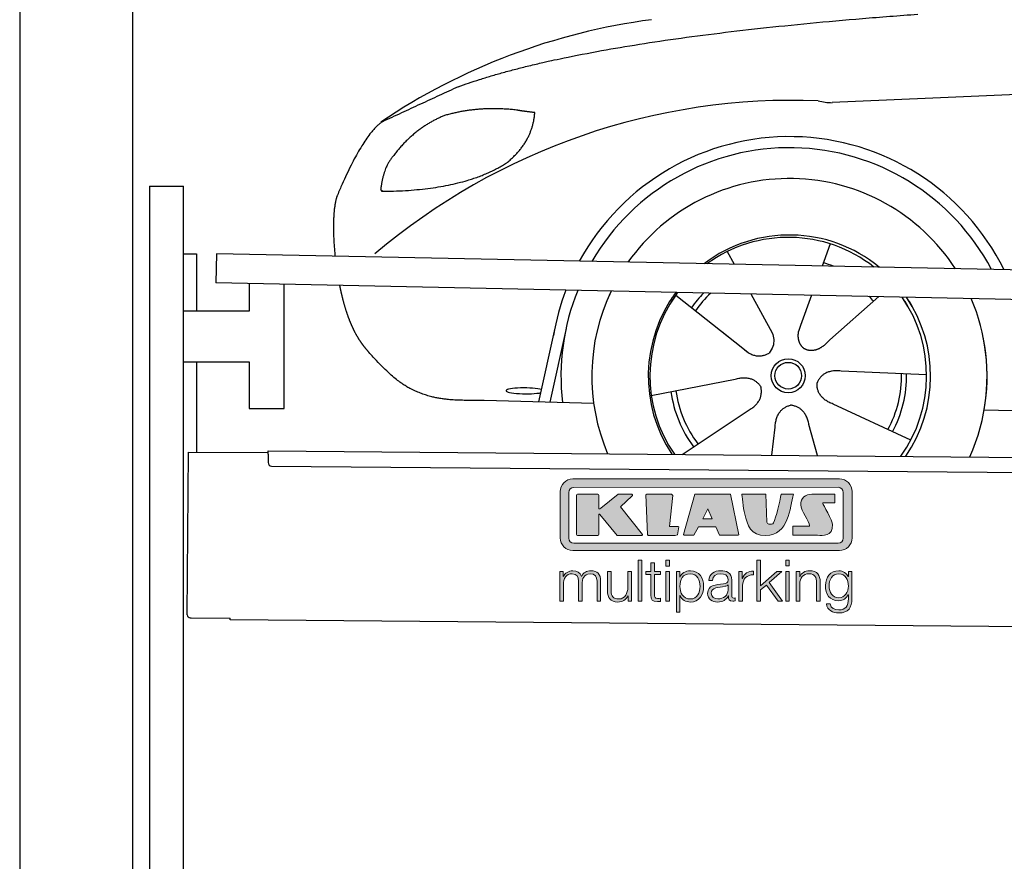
# Model space of a CAD drawing. Header units: millimetres. Extents: x -411 to 6777, y 0 to 6927.
# Tile 2 of 6: x 0 to 1744, y 4017 to 5507. Entities that reach past the tile are written whole.
import ezdxf

# ---------------------------------------------------------------- set-up
doc = ezdxf.new("R2010")
doc.units = ezdxf.units.MM
for name, color, linetype, lineweight in [('car', 10, 'Continuous', 25), ('Gebäude', 7, 'Continuous', 25), ('Logo', 7, 'Continuous', 25), ('Plattform', 7, 'Continuous', 25), ('Ständer hinten', 7, 'Continuous', 25)]:
    doc.layers.add(name, color=color, linetype=linetype, lineweight=lineweight)

# ---------------------------------------------------------------- blocks, each defined once
blk = doc.blocks.new('Car')
at = {"layer": 'car'}
for p, q in [((1388.2, 5122.9), (1374.3, 5083.4)), ((1206.1, 5107.6), (1218.8, 5085.1)), ((1115.8, 5029.5), (1235.3, 4936.6)), ((1248.4, 5032.9), (1286.9, 4964.6)), ((1356.1, 5031.6), (1337.1, 4977.7)), ((1475.3, 5030.2), (1389.2, 4952.7)), ((1337.1, 4977.7), (1333.4, 4967.3)), ((875.2, 4838.2), (902.5, 4969.1)), ((922, 4968.9), (894.8, 4837.9)), ((1197.9, 4965.7), (1244.4, 4929.5)), ((1561.3, 4892.7), (1409.9, 4897.7)), ((1074.1, 4851.5), (1222.5, 4881.8)), ((972.2, 4836.5), (778, 4839.9)), ((1534.1, 4776.5), (1396.3, 4839.2)), ((1663.9, 4831.6), (3712.8, 4797)), ((1129.6, 4747.7), (1245.8, 4826.5)), ((1288.3, 4747.8), (1293.9, 4797.4)), ((1369.5, 4747.8), (1353.7, 4802.4))]:
    blk.add_line(p, q, dxfattribs=at)
for radius in [30.1, 23.6]:
    blk.add_circle((1316.3, 4888.7), radius, dxfattribs=at)
for centre, radius, start, end in [((1225.3, 4405.6), 1122.3, 98.0395, 124.4377), ((1329.9, 4235.2), 1141.2, 88.2487, 130.916), ((1391.3, 5490.2), 117.4, 256.9855, 269.1884), ((1318.4, 4887.9), 424.2, 26.9197, 151.8432), ((1318.4, 4887.9), 404.6, 28.3768, 150.3862), ((1318.4, 4887.9), 350, 33.4585, 145.3045), ((1318.4, 4887.9), 250, 51.0494, 127.7135), ((1316.3, 4888.7), 245, 52.2371, 126.5259), ((1316.3, 4888.7), 209.6, 68.0621, 73.3995), ((1318.4, 4887.9), 424.2, 159.4632, 170.7471), ((1318.4, 4887.9), 404.6, 158.4572, 187.1619), ((1318.4, 4887.9), 350, 155.0104, 203.6179), ((1318.4, 4887.9), 350, 155.0104, 157.8717), ((1318.4, 4887.9), 250, 144.1237, 214.1037), ((1316.3, 4888.7), 245, 144.9266, 215.1376), ((1318.4, 4887.9), 250, 144.1237, 148.496), ((1316.3, 4888.7), 245, 143.5289, 148.0172), ((1316.3, 4888.7), 209.6, 136.2024, 145.3995), ((1316.3, 4888.7), 200.6, 133.7482, 145.5463), ((1316.3, 4888.7), 200.6, 41.6402, 44.9032), ((1316.3, 4888.7), 245, 30.7457, 35.1225), ((1316.3, 4888.7), 245, 324.9119, 35.1225), ((1318.4, 4887.9), 250, 30.267, 34.5277), ((1318.4, 4887.9), 250, 325.9458, 34.5277), ((1318.4, 4887.9), 350, 350.7505, 23.641), ((1318.4, 4887.9), 350, 336.4317, 11.924), ((1316.3, 4888.7), 200.6, 332.1152, 1.5463), ((1316.3, 4888.7), 209.6, 332.262, 1.3995), ((1316.3, 4888.7), 209.6, 188.262, 217.3995), ((1316.3, 4888.7), 200.6, 188.1152, 217.5463)]:
    blk.add_arc(centre, radius, start, end, dxfattribs=at)
blk.add_ellipse((850.5, 4857.6), major_axis=(33.6, 0), ratio=0.157274, start_param=0.513473, end_param=5.704241, dxfattribs=at)
for points, degree in [([(727.2, 5395), (963, 5483.8), (1539.6, 5531)], 2), ([(4698.3, 5487), (3821.6, 5507.3), (1389.6, 5372.9)], 2), ([(727.2, 5395), (593.6, 5331.9)], 1), ([(830.5, 5354.7), (762.9, 5361.8), (703.6, 5343.8)], 2), ([(863.2, 5350.4), (845.4, 5352.3), (830.5, 5354.7)], 2), ([(703.6, 5343.8), (651.5, 5322.6), (614, 5272.3)], 2), ([(814.2, 5261.1), (859.9, 5298.5), (863.2, 5350.4)], 2), ([(593.6, 5331.9), (559.1, 5308.8), (515.1, 5201.3)], 2), ([(614, 5272.3), (595.9, 5252.3), (591.5, 5211)], 2), ([(592.8, 5208.7), (737.5, 5210.6), (814.2, 5261.1)], 2), ([(515.1, 5201.3), (508.8, 5185.4), (506.9, 5156.9), (508.3, 5124.5), (511.9, 5092.7)], 4), ([(591.5, 5211), (594.9, 5210.8), (592.8, 5208.7)], 2), ([(1235.3, 4936.6), (1258.8, 4914.9), (1282, 4928.4)], 2), ([(1222.5, 4881.8), (1253.2, 4890.8), (1268, 4868.4)], 2), ([(1409.9, 4897.7), (1378.2, 4901.4), (1367.4, 4876.8)], 2), ([(1245.8, 4826.5), (1273.7, 4842.1), (1268, 4868.4)], 2), ([(1396.3, 4839.2), (1366.2, 4850), (1367.4, 4876.8)], 2), ([(1293.9, 4797.4), (1294.8, 4829.3), (1320.7, 4836.5)], 2), ([(1353.7, 4802.4), (1347.4, 4833.8), (1320.7, 4836.5)], 2)]:
    blk.add_open_spline(points, degree=degree, dxfattribs=at)
for points, degree, knots in [([(520.2, 5041.4), (521.1, 5037.2), (522, 5033), (523, 5028.8), (524, 5024.8), (527.7, 5010), (531.7, 4996.4), (536.3, 4983.9), (541.2, 4972.7)], 4, [0.4914944, 0.4914944, 0.4914944, 0.4914944, 0.4914944, 0.5422469, 0.5422469, 0.5422469, 0.5422469, 0.728655, 0.728655, 0.728655, 0.728655, 0.728655]), ([(540.9, 4973.4), (542.3, 4970.2), (543.7, 4967.1), (545.2, 4964.1), (546.7, 4961.3), (552.4, 4950.2), (558.4, 4940.9), (564.7, 4933), (571.3, 4925.6)], 4, [0.7288005, 0.7288005, 0.7288005, 0.7288005, 0.7288005, 0.7843928, 0.7843928, 0.7843928, 0.7843928, 1, 1, 1, 1, 1]), ([(1286.9, 4964.6), (1288.6, 4960.5), (1289.6, 4956.5), (1290, 4952.7), (1290.7, 4944.1), (1288, 4936), (1282, 4928.4)], 3, [0.2167758, 0.2167758, 0.2167758, 0.2167758, 0.4600873, 0.4600873, 0.4600873, 1, 1, 1, 1]), ([(1333.4, 4967.3), (1332.9, 4964.2), (1332.6, 4961.1), (1332.7, 4958.2), (1333.1, 4955.4), (1333.9, 4949.6), (1336, 4944.3), (1339.6, 4939.8), (1344.5, 4936.8)], 4, [0.3191838, 0.3191838, 0.3191838, 0.3191838, 0.3191838, 0.5438253, 0.5438253, 0.5438253, 0.5438253, 1, 1, 1, 1, 1]), ([(1389.2, 4952.7), (1389.2, 4952.7), (1389.2, 4952.7), (1389.2, 4952.7), (1389.2, 4952.7), (1380.2, 4942.8), (1369.6, 4932.8), (1355.3, 4930.3), (1344.5, 4936.8)], 4, [-0.000003, -0.000003, -0.000003, -0.000003, -0.000003, 0, 0, 0, 0, 1, 1, 1, 1, 1]), ([(778, 4839.9), (753.3, 4840.4), (697.7, 4836.3), (661.5, 4849.9), (617.6, 4874.6), (571.3, 4925.6)], 4, [0, 0, 0, 0, 0, 0.597866, 1, 1, 1, 1, 1])]:
    blk.add_open_spline(points, degree=degree, knots=knots, dxfattribs=at)
blk = doc.blocks.new('KLAUS')
at = {"layer": 'Logo'}
h = blk.add_hatch(color=8, dxfattribs=at)
h.dxf.hatch_style = 2
edge = h.paths.add_edge_path()
edge.add_spline(control_points=[(3.6, 29.09), (2.88, 29.09), (2.3, 28.51), (2.3, 27.8), (2.3, 27.8), (2.3, 16.11), (2.3, 16.11), (2.3, 15.39), (2.88, 14.81), (3.6, 14.81), (3.6, 14.81), (71.16, 14.81), (71.16, 14.81), (71.88, 14.81), (72.46, 15.39), (72.46, 16.11), (72.46, 16.11), (72.46, 27.8), (72.46, 27.8), (72.46, 28.51), (71.88, 29.09), (71.16, 29.09), (71.16, 29.09), (3.6, 29.09), (3.6, 29.09), (3.6, 29.09), (3.6, 29.09), (3.6, 29.09)], knot_values=[0, 0, 0, 0, 1, 1, 1, 2, 2, 2, 3, 3, 3, 4, 4, 4, 5, 5, 5, 6, 6, 6, 7, 7, 7, 8, 8, 8, 9, 9, 9, 9], degree=3, periodic=0)
edge = h.paths.add_edge_path()
edge.add_spline(control_points=[(3.35, 31.23), (3.35, 31.23), (71.47, 31.23), (71.47, 31.23), (73.26, 31.23), (74.71, 29.77), (74.71, 27.99), (74.71, 27.99), (74.71, 16.17), (74.71, 16.17), (74.71, 14.38), (73.26, 12.93), (71.47, 12.93), (71.47, 12.93), (3.35, 12.93), (3.35, 12.93), (1.56, 12.93), (0.11, 14.38), (0.11, 16.17), (0.11, 16.17), (0.11, 27.99), (0.11, 27.99), (0.11, 29.77), (1.56, 31.23), (3.35, 31.23), (3.35, 31.23), (3.35, 31.23), (3.35, 31.23)], knot_values=[0, 0, 0, 0, 1, 1, 1, 2, 2, 2, 3, 3, 3, 4, 4, 4, 5, 5, 5, 6, 6, 6, 7, 7, 7, 8, 8, 8, 9, 9, 9, 9], degree=3, periodic=0)
h = blk.add_hatch(color=8, dxfattribs=at)
h.dxf.hatch_style = 2
edge = h.paths.add_edge_path()
edge.add_spline(control_points=[(4.5, 27.33), (4.5, 27.33), (9.7, 27.33), (9.7, 27.33), (9.84, 27.33), (9.96, 27.22), (9.96, 27.08), (9.96, 27.08), (9.96, 23.69), (9.96, 23.69), (9.96, 23.69), (9.94, 23.64), (10.04, 23.59), (10.14, 23.53), (10.2, 23.57), (10.2, 23.57), (10.2, 23.57), (10.51, 23.75), (10.51, 23.75), (10.51, 23.75), (14.94, 27.33), (14.94, 27.33), (14.94, 27.33), (18.41, 27.33), (18.41, 27.33), (18.41, 27.33), (18.49, 27.33), (18.56, 27.2), (18.65, 27.04), (18.53, 26.91), (18.53, 26.91), (18.53, 26.91), (15.49, 24.11), (15.49, 24.11), (15.49, 24.11), (21.14, 17.06), (21.14, 17.06), (21.14, 17.06), (21.13, 16.91), (21.13, 16.91), (21.08, 16.84), (20.99, 16.82), (20.99, 16.82), (20.99, 16.82), (14.7, 16.82), (14.7, 16.82), (14.7, 16.82), (10.26, 22.17), (10.26, 22.17), (10.26, 22.17), (10.19, 22.24), (10.08, 22.21), (9.97, 22.18), (9.96, 22.11), (9.96, 22.11), (9.96, 22.11), (9.96, 17.08), (9.96, 17.08), (9.96, 16.94), (9.84, 16.82), (9.7, 16.82), (9.7, 16.82), (4.5, 16.82), (4.5, 16.82), (4.36, 16.82), (4.25, 16.94), (4.25, 17.08), (4.25, 17.08), (4.25, 27.08), (4.25, 27.08), (4.25, 27.22), (4.36, 27.33), (4.5, 27.33), (4.5, 27.33), (4.5, 27.33), (4.5, 27.33)], knot_values=[0, 0, 0, 0, 1, 1, 1, 2, 2, 2, 3, 3, 3, 4, 4, 4, 5, 5, 5, 6, 6, 6, 7, 7, 7, 8, 8, 8, 9, 9, 9, 10, 10, 10, 11, 11, 11, 12, 12, 12, 13, 13, 13, 14, 14, 14, 15, 15, 15, 16, 16, 16, 17, 17, 17, 18, 18, 18, 19, 19, 19, 20, 20, 20, 21, 21, 21, 22, 22, 22, 23, 23, 23, 24, 24, 24, 25, 25, 25, 25], degree=3, periodic=0)
h = blk.add_hatch(color=8, dxfattribs=at)
h.dxf.hatch_style = 2
h.paths.add_polyline_path([(22.42, 17.06), (21.97, 27.15), (22.24, 27.33), (28.55, 27.33), (28.86, 26.97), (28.01, 19.08), (30.26, 19.07), (30.44, 18.95), (30.08, 16.95), (29.49, 16.82), (22.6, 16.82)])
h = blk.add_hatch(color=8, dxfattribs=at)
h.paths.add_polyline_path([(36.52, 21.01), (38.93, 21.01), (37.87, 23.57)])
h.paths.add_polyline_path([(34.52, 27.33), (43.65, 27.33), (45.76, 16.94), (45.57, 16.82), (40.83, 16.82), (39.89, 18.95), (35.42, 18.95), (34.27, 16.82), (31.78, 16.82), (31.66, 17)])
h = blk.add_hatch(color=8, dxfattribs=at)
h.dxf.hatch_style = 2
edge = h.paths.add_edge_path()
edge.add_spline(control_points=[(52.69, 27.32), (52.69, 27.32), (52.88, 20.14), (52.88, 20.14), (53.01, 19.89), (53.2, 19.77), (53.43, 19.71), (53.91, 19.59), (54.43, 19.57), (54.64, 20.03), (55.23, 21.34), (56.27, 25.45), (56.6, 27.33), (56.6, 27.33), (59.77, 27.33), (59.77, 27.33), (58.77, 23.9), (58.56, 16.82), (52.63, 16.76), (48.72, 16.72), (48.01, 19.35), (47.27, 22.24), (46.89, 23.68), (46.54, 27.33), (46.54, 27.33), (46.54, 27.33), (52.69, 27.32), (52.69, 27.32), (52.69, 27.32), (52.69, 27.32), (52.69, 27.32)], knot_values=[0, 0, 0, 0, 1, 1, 1, 2, 2, 2, 3, 3, 3, 4, 4, 4, 5, 5, 5, 6, 6, 6, 7, 7, 7, 8, 8, 8, 9, 9, 9, 10, 10, 10, 10], degree=3, periodic=0)
h = blk.add_hatch(color=8, dxfattribs=at)
h.dxf.hatch_style = 2
edge = h.paths.add_edge_path()
edge.add_spline(control_points=[(64.46, 27.33), (64.46, 27.33), (70.31, 27.33), (70.31, 27.33), (70.31, 26.52), (70.31, 26.02), (70.31, 25.12), (70.31, 25.12), (67.3, 25.12), (67.3, 25.12), (67.24, 25.04), (67.25, 25.11), (67.25, 24.91), (67.25, 24.88), (69.73, 20.38), (69.73, 19.57), (69.73, 16.4), (67.22, 16.81), (65.9, 16.82), (65.9, 16.82), (59.59, 16.82), (59.59, 16.82), (59.59, 17.76), (59.59, 18.23), (59.59, 19.14), (59.59, 19.14), (63.75, 19.14), (63.75, 19.14), (63.82, 19.22), (63.81, 19.11), (63.81, 19.31), (63.81, 20.32), (61.58, 23.06), (61.58, 24.63), (61.58, 26.33), (62.83, 27.34), (64.46, 27.33), (64.46, 27.33), (64.46, 27.33), (64.46, 27.33)], knot_values=[0, 0, 0, 0, 1, 1, 1, 2, 2, 2, 3, 3, 3, 4, 4, 4, 5, 5, 5, 6, 6, 6, 7, 7, 7, 8, 8, 8, 9, 9, 9, 10, 10, 10, 11, 11, 11, 12, 12, 12, 13, 13, 13, 13], degree=3, periodic=0)
h = blk.add_hatch(color=30, dxfattribs=at)
h.dxf.hatch_style = 2
h.paths.add_polyline_path([(20.07, 0), (20.99, 0), (20.99, 10.45), (20.07, 10.45)])
h = blk.add_hatch(color=30, dxfattribs=at)
h.paths.add_polyline_path([(27.1, 0), (28.03, 0), (28.03, 7.55), (27.1, 7.55)])
h.paths.add_polyline_path([(27.1, 8.98), (28.03, 8.98), (28.03, 10.45), (27.1, 10.45)])
h = blk.add_hatch(color=30, dxfattribs=at)
h.dxf.hatch_style = 2
h.paths.add_polyline_path([(50.4, 0), (51.32, 0), (51.32, 2.87), (52.82, 4.11), (55.8, 0), (56.96, 0), (53.52, 4.76), (56.74, 7.55), (55.51, 7.55), (51.32, 3.89), (51.32, 10.45), (50.4, 10.45)])
h = blk.add_hatch(color=30, dxfattribs=at)
h.paths.add_polyline_path([(57.74, 0), (58.66, 0), (58.66, 7.55), (57.74, 7.55)])
h.paths.add_polyline_path([(57.74, 8.98), (58.66, 8.98), (58.66, 10.45), (57.74, 10.45)])
h = blk.add_hatch(color=30, dxfattribs=at)
h.dxf.hatch_style = 2
edge = h.paths.add_edge_path()
edge.add_spline(control_points=[(0, 0), (0, 0), (0.92, 0), (0.92, 0), (0.92, 0), (0.92, 4.22), (0.92, 4.22), (0.94, 5.8), (1.58, 7), (3.18, 7), (4.35, 7), (4.77, 6.15), (4.76, 5.12), (4.76, 5.12), (4.76, 0), (4.76, 0), (4.76, 0), (5.68, 0), (5.68, 0), (5.68, 0), (5.68, 4.27), (5.68, 4.27), (5.68, 5.68), (6.14, 7), (7.73, 7), (9.05, 7), (9.52, 6.32), (9.52, 5.08), (9.52, 5.08), (9.52, 0), (9.52, 0), (9.52, 0), (10.44, 0), (10.44, 0), (10.44, 0), (10.44, 5.12), (10.44, 5.12), (10.44, 6.91), (9.59, 7.77), (7.94, 7.77), (6.94, 7.77), (5.99, 7.29), (5.54, 6.3), (5.26, 7.29), (4.36, 7.77), (3.37, 7.77), (2.17, 7.77), (1.38, 7.19), (0.89, 6.28), (0.89, 6.28), (0.85, 6.28), (0.85, 6.28), (0.85, 6.28), (0.85, 7.55), (0.85, 7.55), (0.85, 7.55), (0, 7.55), (0, 7.55), (0, 7.55), (0, 0), (0, 0), (0, 0), (0, 0), (0, 0)], knot_values=[0, 0, 0, 0, 1, 1, 1, 2, 2, 2, 3, 3, 3, 4, 4, 4, 5, 5, 5, 6, 6, 6, 7, 7, 7, 8, 8, 8, 9, 9, 9, 10, 10, 10, 11, 11, 11, 12, 12, 12, 13, 13, 13, 14, 14, 14, 15, 15, 15, 16, 16, 16, 17, 17, 17, 18, 18, 18, 19, 19, 19, 20, 20, 20, 21, 21, 21, 21], degree=3, periodic=0)
h = blk.add_hatch(color=30, dxfattribs=at)
h.dxf.hatch_style = 2
edge = h.paths.add_edge_path()
edge.add_spline(control_points=[(18.31, 7.55), (18.31, 7.55), (17.39, 7.55), (17.39, 7.55), (17.39, 7.55), (17.39, 3.59), (17.39, 3.59), (17.39, 2.05), (16.7, 0.56), (15.12, 0.56), (13.66, 0.56), (13.15, 1.27), (13.1, 2.64), (13.1, 2.64), (13.1, 7.55), (13.1, 7.55), (13.1, 7.55), (12.18, 7.55), (12.18, 7.55), (12.18, 7.55), (12.18, 2.65), (12.18, 2.65), (12.18, 0.89), (12.93, -0.22), (14.83, -0.22), (15.96, -0.22), (16.95, 0.35), (17.44, 1.36), (17.44, 1.36), (17.47, 1.36), (17.47, 1.36), (17.47, 1.36), (17.47, 0), (17.47, 0), (17.47, 0), (18.31, 0), (18.31, 0), (18.31, 0), (18.31, 7.55), (18.31, 7.55), (18.31, 7.55), (18.31, 7.55), (18.31, 7.55)], knot_values=[0, 0, 0, 0, 1, 1, 1, 2, 2, 2, 3, 3, 3, 4, 4, 4, 5, 5, 5, 6, 6, 6, 7, 7, 7, 8, 8, 8, 9, 9, 9, 10, 10, 10, 11, 11, 11, 12, 12, 12, 13, 13, 13, 14, 14, 14, 14], degree=3, periodic=0)
h = blk.add_hatch(color=30, dxfattribs=at)
h.dxf.hatch_style = 2
edge = h.paths.add_edge_path()
edge.add_spline(control_points=[(24.22, 9.82), (24.22, 9.82), (23.3, 9.82), (23.3, 9.82), (23.3, 9.82), (23.3, 7.55), (23.3, 7.55), (23.3, 7.55), (21.98, 7.55), (21.98, 7.55), (21.98, 7.55), (21.98, 6.78), (21.98, 6.78), (21.98, 6.78), (23.3, 6.78), (23.3, 6.78), (23.3, 6.78), (23.3, 1.61), (23.3, 1.61), (23.28, 0.32), (23.71, -0.09), (24.94, -0.09), (25.22, -0.09), (25.48, -0.06), (25.76, -0.06), (25.76, -0.06), (25.76, 0.73), (25.76, 0.73), (25.5, 0.7), (25.23, 0.69), (24.97, 0.69), (24.31, 0.73), (24.22, 1.08), (24.22, 1.68), (24.22, 1.68), (24.22, 6.78), (24.22, 6.78), (24.22, 6.78), (25.76, 6.78), (25.76, 6.78), (25.76, 6.78), (25.76, 7.55), (25.76, 7.55), (25.76, 7.55), (24.22, 7.55), (24.22, 7.55), (24.22, 7.55), (24.22, 9.82), (24.22, 9.82), (24.22, 9.82), (24.22, 9.82), (24.22, 9.82)], knot_values=[0, 0, 0, 0, 1, 1, 1, 2, 2, 2, 3, 3, 3, 4, 4, 4, 5, 5, 5, 6, 6, 6, 7, 7, 7, 8, 8, 8, 9, 9, 9, 10, 10, 10, 11, 11, 11, 12, 12, 12, 13, 13, 13, 14, 14, 14, 15, 15, 15, 16, 16, 16, 17, 17, 17, 17], degree=3, periodic=0)
h = blk.add_hatch(color=30, dxfattribs=at)
edge = h.paths.add_edge_path()
edge.add_spline(control_points=[(35.84, 3.78), (35.84, 2.21), (35.12, 0.56), (33.37, 0.56), (31.4, 0.56), (30.72, 2.21), (30.72, 3.78), (30.72, 5.49), (31.33, 7), (33.37, 7), (35.12, 7), (35.84, 5.34), (35.84, 3.78), (35.84, 3.78), (35.84, 3.78), (35.84, 3.78)], knot_values=[0, 0, 0, 0, 1, 1, 1, 2, 2, 2, 3, 3, 3, 4, 4, 4, 5, 5, 5, 5], degree=3, periodic=0)
edge = h.paths.add_edge_path()
edge.add_spline(control_points=[(29.79, -2.8), (29.79, -2.8), (30.72, -2.8), (30.72, -2.8), (30.72, -2.8), (30.72, 1.43), (30.72, 1.43), (30.72, 1.43), (30.74, 1.43), (30.74, 1.43), (31.14, 0.35), (32.24, -0.22), (33.37, -0.22), (35.66, -0.22), (36.76, 1.64), (36.76, 3.78), (36.76, 5.91), (35.66, 7.77), (33.37, 7.77), (32.15, 7.77), (31.1, 7.14), (30.67, 6.12), (30.67, 6.12), (30.64, 6.12), (30.64, 6.12), (30.64, 6.12), (30.64, 7.55), (30.64, 7.55), (30.64, 7.55), (29.79, 7.55), (29.79, 7.55), (29.79, 7.55), (29.79, -2.8), (29.79, -2.8), (29.79, -2.8), (29.79, -2.8), (29.79, -2.8)], knot_values=[0, 0, 0, 0, 1, 1, 1, 2, 2, 2, 3, 3, 3, 4, 4, 4, 5, 5, 5, 6, 6, 6, 7, 7, 7, 8, 8, 8, 9, 9, 9, 10, 10, 10, 11, 11, 11, 12, 12, 12, 12], degree=3, periodic=0)
h = blk.add_hatch(color=30, dxfattribs=at)
edge = h.paths.add_edge_path()
edge.add_spline(control_points=[(43.03, 2.93), (43.04, 1.45), (41.8, 0.56), (40.39, 0.56), (39.53, 0.56), (38.71, 1.13), (38.71, 2.05), (38.71, 3.53), (40.66, 3.51), (42.22, 3.79), (42.47, 3.84), (42.88, 3.91), (43, 4.13), (43, 4.13), (43.03, 4.13), (43.03, 4.13), (43.03, 4.13), (43.03, 2.93), (43.03, 2.93), (43.03, 2.93), (43.03, 2.93), (43.03, 2.93)], knot_values=[0, 0, 0, 0, 1, 1, 1, 2, 2, 2, 3, 3, 3, 4, 4, 4, 5, 5, 5, 6, 6, 6, 7, 7, 7, 7], degree=3, periodic=0)
edge = h.paths.add_edge_path()
edge.add_spline(control_points=[(39.03, 5.24), (39.06, 6.47), (39.91, 7), (41.05, 7), (42.14, 7), (43.03, 6.69), (43.03, 5.45), (43.03, 4.61), (42.6, 4.51), (41.84, 4.42), (39.85, 4.19), (37.79, 4.11), (37.79, 1.99), (37.79, 0.47), (38.93, -0.22), (40.32, -0.22), (41.77, -0.22), (42.43, 0.34), (43.07, 1.32), (43.07, 1.32), (43.1, 1.32), (43.1, 1.32), (43.1, 0.53), (43.25, 0), (44.19, 0), (44.43, 0), (44.58, 0.01), (44.79, 0.06), (44.79, 0.06), (44.79, 0.83), (44.79, 0.83), (44.71, 0.81), (44.6, 0.78), (44.49, 0.78), (44.13, 0.78), (43.95, 0.98), (43.95, 1.33), (43.95, 1.33), (43.95, 5.34), (43.95, 5.34), (43.95, 7.36), (42.5, 7.77), (41.17, 7.77), (39.44, 7.77), (38.2, 7.01), (38.11, 5.24), (38.11, 5.24), (39.03, 5.24), (39.03, 5.24), (39.03, 5.24), (39.03, 5.24), (39.03, 5.24)], knot_values=[0, 0, 0, 0, 1, 1, 1, 2, 2, 2, 3, 3, 3, 4, 4, 4, 5, 5, 5, 6, 6, 6, 7, 7, 7, 8, 8, 8, 9, 9, 9, 10, 10, 10, 11, 11, 11, 12, 12, 12, 13, 13, 13, 14, 14, 14, 15, 15, 15, 16, 16, 16, 17, 17, 17, 17], degree=3, periodic=0)
h = blk.add_hatch(color=30, dxfattribs=at)
h.dxf.hatch_style = 2
edge = h.paths.add_edge_path()
edge.add_spline(control_points=[(45.79, 0), (45.79, 0), (46.71, 0), (46.71, 0), (46.71, 0), (46.71, 4.03), (46.71, 4.03), (46.71, 5.59), (47.85, 6.82), (49.52, 6.73), (49.52, 6.73), (49.52, 7.66), (49.52, 7.66), (48.16, 7.72), (47.14, 7), (46.67, 5.78), (46.67, 5.78), (46.64, 5.78), (46.64, 5.78), (46.64, 5.78), (46.64, 7.55), (46.64, 7.55), (46.64, 7.55), (45.79, 7.55), (45.79, 7.55), (45.79, 7.55), (45.79, 0), (45.79, 0), (45.79, 0), (45.79, 0), (45.79, 0)], knot_values=[0, 0, 0, 0, 1, 1, 1, 2, 2, 2, 3, 3, 3, 4, 4, 4, 5, 5, 5, 6, 6, 6, 7, 7, 7, 8, 8, 8, 9, 9, 9, 10, 10, 10, 10], degree=3, periodic=0)
h = blk.add_hatch(color=30, dxfattribs=at)
h.dxf.hatch_style = 2
edge = h.paths.add_edge_path()
edge.add_spline(control_points=[(60.41, 0), (60.41, 0), (61.33, 0), (61.33, 0), (61.33, 0), (61.33, 4.41), (61.33, 4.41), (61.36, 5.89), (62.24, 7), (63.7, 7), (65.2, 7), (65.62, 6.02), (65.62, 4.71), (65.62, 4.71), (65.62, 0), (65.62, 0), (65.62, 0), (66.54, 0), (66.54, 0), (66.54, 0), (66.54, 4.86), (66.54, 4.86), (66.54, 6.66), (65.9, 7.77), (63.78, 7.77), (62.71, 7.77), (61.7, 7.16), (61.36, 6.25), (61.36, 6.25), (61.33, 6.25), (61.33, 6.25), (61.33, 6.25), (61.33, 7.55), (61.33, 7.55), (61.33, 7.55), (60.41, 7.55), (60.41, 7.55), (60.41, 7.55), (60.41, 0), (60.41, 0), (60.41, 0), (60.41, 0), (60.41, 0)], knot_values=[0, 0, 0, 0, 1, 1, 1, 2, 2, 2, 3, 3, 3, 4, 4, 4, 5, 5, 5, 6, 6, 6, 7, 7, 7, 8, 8, 8, 9, 9, 9, 10, 10, 10, 11, 11, 11, 12, 12, 12, 13, 13, 13, 14, 14, 14, 14], degree=3, periodic=0)
h = blk.add_hatch(color=30, dxfattribs=at)
edge = h.paths.add_edge_path()
edge.add_spline(control_points=[(71.32, 0.86), (69.62, 0.86), (68.83, 2.34), (68.83, 3.86), (68.83, 5.43), (69.56, 7), (71.32, 7), (73.06, 7), (73.75, 5.34), (73.75, 3.86), (73.75, 2.33), (72.91, 0.86), (71.32, 0.86), (71.32, 0.86), (71.32, 0.86), (71.32, 0.86)], knot_values=[0, 0, 0, 0, 1, 1, 1, 2, 2, 2, 3, 3, 3, 4, 4, 4, 5, 5, 5, 5], degree=3, periodic=0)
edge = h.paths.add_edge_path()
edge.add_spline(control_points=[(74.67, 7.55), (74.67, 7.55), (73.75, 7.55), (73.75, 7.55), (73.75, 7.55), (73.75, 6.25), (73.75, 6.25), (73.75, 6.25), (73.72, 6.25), (73.72, 6.25), (73.35, 7.09), (72.41, 7.77), (71.32, 7.77), (69.13, 7.77), (67.9, 6.05), (67.9, 3.97), (67.9, 1.82), (68.9, 0.09), (71.32, 0.09), (72.4, 0.09), (73.29, 0.72), (73.72, 1.64), (73.72, 1.64), (73.75, 1.64), (73.75, 1.64), (73.75, 1.64), (73.75, 0.61), (73.75, 0.61), (73.75, -1.23), (73.01, -2.24), (71.32, -2.24), (70.29, -2.24), (69.31, -1.85), (69.1, -0.73), (69.1, -0.73), (68.18, -0.73), (68.18, -0.73), (68.31, -2.34), (69.81, -3.02), (71.32, -3.02), (73.79, -3.02), (74.65, -1.64), (74.67, 0.61), (74.67, 0.61), (74.67, 7.55), (74.67, 7.55), (74.67, 7.55), (74.67, 7.55), (74.67, 7.55)], knot_values=[0, 0, 0, 0, 1, 1, 1, 2, 2, 2, 3, 3, 3, 4, 4, 4, 5, 5, 5, 6, 6, 6, 7, 7, 7, 8, 8, 8, 9, 9, 9, 10, 10, 10, 11, 11, 11, 12, 12, 12, 13, 13, 13, 14, 14, 14, 15, 15, 15, 16, 16, 16, 16], degree=3, periodic=0)
at = {"layer": 'Logo', "lineweight": 0}
for points in [[(22.42, 17.06), (21.97, 27.15), (22.24, 27.33), (28.55, 27.33), (28.86, 26.97), (28.01, 19.08), (30.26, 19.07), (30.44, 18.95), (30.08, 16.95), (29.49, 16.82), (22.6, 16.82), (22.42, 17.06), (22.42, 17.06)], [(34.52, 27.33), (43.65, 27.33), (45.76, 16.94), (45.57, 16.82), (40.83, 16.82), (39.89, 18.95), (35.42, 18.95), (34.27, 16.82), (31.78, 16.82), (31.66, 17), (34.52, 27.33), (34.52, 27.33)], [(36.52, 21.01), (38.93, 21.01), (37.87, 23.57), (36.52, 21.01), (36.52, 21.01)], [(20.07, 0), (20.99, 0), (20.99, 10.45), (20.07, 10.45), (20.07, 0), (20.07, 0)], [(27.1, 8.98), (28.03, 8.98), (28.03, 10.45), (27.1, 10.45), (27.1, 8.98), (27.1, 8.98)], [(50.4, 0), (51.32, 0), (51.32, 2.87), (52.82, 4.11), (55.8, 0), (56.96, 0), (53.52, 4.76), (56.74, 7.55), (55.51, 7.55), (51.32, 3.89), (51.32, 10.45), (50.4, 10.45), (50.4, 0), (50.4, 0)], [(57.74, 8.98), (58.66, 8.98), (58.66, 10.45), (57.74, 10.45), (57.74, 8.98), (57.74, 8.98)], [(27.1, 0), (28.03, 0), (28.03, 7.55), (27.1, 7.55), (27.1, 0), (27.1, 0)], [(57.74, 0), (58.66, 0), (58.66, 7.55), (57.74, 7.55), (57.74, 0), (57.74, 0)]]:
    blk.add_lwpolyline(points, dxfattribs=at)
for points, knots in [([(3.35, 31.23), (3.35, 31.23), (71.47, 31.23), (71.47, 31.23), (73.26, 31.23), (74.71, 29.77), (74.71, 27.99), (74.71, 27.99), (74.71, 16.17), (74.71, 16.17), (74.71, 14.38), (73.26, 12.93), (71.47, 12.93), (71.47, 12.93), (3.35, 12.93), (3.35, 12.93), (1.56, 12.93), (0.11, 14.38), (0.11, 16.17), (0.11, 16.17), (0.11, 27.99), (0.11, 27.99), (0.11, 29.77), (1.56, 31.23), (3.35, 31.23), (3.35, 31.23), (3.35, 31.23), (3.35, 31.23)], [0, 0, 0, 0, 1, 1, 1, 2, 2, 2, 3, 3, 3, 4, 4, 4, 5, 5, 5, 6, 6, 6, 7, 7, 7, 8, 8, 8, 9, 9, 9, 9]), ([(3.6, 29.09), (2.88, 29.09), (2.3, 28.51), (2.3, 27.8), (2.3, 27.8), (2.3, 16.11), (2.3, 16.11), (2.3, 15.39), (2.88, 14.81), (3.6, 14.81), (3.6, 14.81), (71.16, 14.81), (71.16, 14.81), (71.88, 14.81), (72.46, 15.39), (72.46, 16.11), (72.46, 16.11), (72.46, 27.8), (72.46, 27.8), (72.46, 28.51), (71.88, 29.09), (71.16, 29.09), (71.16, 29.09), (3.6, 29.09), (3.6, 29.09), (3.6, 29.09), (3.6, 29.09), (3.6, 29.09)], [0, 0, 0, 0, 1, 1, 1, 2, 2, 2, 3, 3, 3, 4, 4, 4, 5, 5, 5, 6, 6, 6, 7, 7, 7, 8, 8, 8, 9, 9, 9, 9]), ([(4.5, 27.33), (4.5, 27.33), (9.7, 27.33), (9.7, 27.33), (9.84, 27.33), (9.96, 27.22), (9.96, 27.08), (9.96, 27.08), (9.96, 23.69), (9.96, 23.69), (9.96, 23.69), (9.94, 23.64), (10.04, 23.59), (10.14, 23.53), (10.2, 23.57), (10.2, 23.57), (10.2, 23.57), (10.51, 23.75), (10.51, 23.75), (10.51, 23.75), (14.94, 27.33), (14.94, 27.33), (14.94, 27.33), (18.41, 27.33), (18.41, 27.33), (18.41, 27.33), (18.49, 27.33), (18.56, 27.2), (18.65, 27.04), (18.53, 26.91), (18.53, 26.91), (18.53, 26.91), (15.49, 24.11), (15.49, 24.11), (15.49, 24.11), (21.14, 17.06), (21.14, 17.06), (21.14, 17.06), (21.13, 16.91), (21.13, 16.91), (21.08, 16.84), (20.99, 16.82), (20.99, 16.82), (20.99, 16.82), (14.7, 16.82), (14.7, 16.82), (14.7, 16.82), (10.26, 22.17), (10.26, 22.17), (10.26, 22.17), (10.19, 22.24), (10.08, 22.21), (9.97, 22.18), (9.96, 22.11), (9.96, 22.11), (9.96, 22.11), (9.96, 17.08), (9.96, 17.08), (9.96, 16.94), (9.84, 16.82), (9.7, 16.82), (9.7, 16.82), (4.5, 16.82), (4.5, 16.82), (4.36, 16.82), (4.25, 16.94), (4.25, 17.08), (4.25, 17.08), (4.25, 27.08), (4.25, 27.08), (4.25, 27.22), (4.36, 27.33), (4.5, 27.33), (4.5, 27.33), (4.5, 27.33), (4.5, 27.33)], [0, 0, 0, 0, 1, 1, 1, 2, 2, 2, 3, 3, 3, 4, 4, 4, 5, 5, 5, 6, 6, 6, 7, 7, 7, 8, 8, 8, 9, 9, 9, 10, 10, 10, 11, 11, 11, 12, 12, 12, 13, 13, 13, 14, 14, 14, 15, 15, 15, 16, 16, 16, 17, 17, 17, 18, 18, 18, 19, 19, 19, 20, 20, 20, 21, 21, 21, 22, 22, 22, 23, 23, 23, 24, 24, 24, 25, 25, 25, 25]), ([(52.69, 27.32), (52.69, 27.32), (52.88, 20.14), (52.88, 20.14), (53.01, 19.89), (53.2, 19.77), (53.43, 19.71), (53.91, 19.59), (54.43, 19.57), (54.64, 20.03), (55.23, 21.34), (56.27, 25.45), (56.6, 27.33), (56.6, 27.33), (59.77, 27.33), (59.77, 27.33), (58.77, 23.9), (58.56, 16.82), (52.63, 16.76), (48.72, 16.72), (48.01, 19.35), (47.27, 22.24), (46.89, 23.68), (46.54, 27.33), (46.54, 27.33), (46.54, 27.33), (52.69, 27.32), (52.69, 27.32), (52.69, 27.32), (52.69, 27.32), (52.69, 27.32)], [0, 0, 0, 0, 1, 1, 1, 2, 2, 2, 3, 3, 3, 4, 4, 4, 5, 5, 5, 6, 6, 6, 7, 7, 7, 8, 8, 8, 9, 9, 9, 10, 10, 10, 10]), ([(64.46, 27.33), (64.46, 27.33), (70.31, 27.33), (70.31, 27.33), (70.31, 26.52), (70.31, 26.02), (70.31, 25.12), (70.31, 25.12), (67.3, 25.12), (67.3, 25.12), (67.24, 25.04), (67.25, 25.11), (67.25, 24.91), (67.25, 24.88), (69.73, 20.38), (69.73, 19.57), (69.73, 16.4), (67.22, 16.81), (65.9, 16.82), (65.9, 16.82), (59.59, 16.82), (59.59, 16.82), (59.59, 17.76), (59.59, 18.23), (59.59, 19.14), (59.59, 19.14), (63.75, 19.14), (63.75, 19.14), (63.82, 19.22), (63.81, 19.11), (63.81, 19.31), (63.81, 20.32), (61.58, 23.06), (61.58, 24.63), (61.58, 26.33), (62.83, 27.34), (64.46, 27.33), (64.46, 27.33), (64.46, 27.33), (64.46, 27.33)], [0, 0, 0, 0, 1, 1, 1, 2, 2, 2, 3, 3, 3, 4, 4, 4, 5, 5, 5, 6, 6, 6, 7, 7, 7, 8, 8, 8, 9, 9, 9, 10, 10, 10, 11, 11, 11, 12, 12, 12, 13, 13, 13, 13]), ([(0, 0), (0, 0), (0.92, 0), (0.92, 0), (0.92, 0), (0.92, 4.22), (0.92, 4.22), (0.94, 5.8), (1.58, 7), (3.18, 7), (4.35, 7), (4.77, 6.15), (4.76, 5.12), (4.76, 5.12), (4.76, 0), (4.76, 0), (4.76, 0), (5.68, 0), (5.68, 0), (5.68, 0), (5.68, 4.27), (5.68, 4.27), (5.68, 5.68), (6.14, 7), (7.73, 7), (9.05, 7), (9.52, 6.32), (9.52, 5.08), (9.52, 5.08), (9.52, 0), (9.52, 0), (9.52, 0), (10.44, 0), (10.44, 0), (10.44, 0), (10.44, 5.12), (10.44, 5.12), (10.44, 6.91), (9.59, 7.77), (7.94, 7.77), (6.94, 7.77), (5.99, 7.29), (5.54, 6.3), (5.26, 7.29), (4.36, 7.77), (3.37, 7.77), (2.17, 7.77), (1.38, 7.19), (0.89, 6.28), (0.89, 6.28), (0.85, 6.28), (0.85, 6.28), (0.85, 6.28), (0.85, 7.55), (0.85, 7.55), (0.85, 7.55), (0, 7.55), (0, 7.55), (0, 7.55), (0, 0), (0, 0), (0, 0), (0, 0), (0, 0)], [0, 0, 0, 0, 1, 1, 1, 2, 2, 2, 3, 3, 3, 4, 4, 4, 5, 5, 5, 6, 6, 6, 7, 7, 7, 8, 8, 8, 9, 9, 9, 10, 10, 10, 11, 11, 11, 12, 12, 12, 13, 13, 13, 14, 14, 14, 15, 15, 15, 16, 16, 16, 17, 17, 17, 18, 18, 18, 19, 19, 19, 20, 20, 20, 21, 21, 21, 21]), ([(18.31, 7.55), (18.31, 7.55), (17.39, 7.55), (17.39, 7.55), (17.39, 7.55), (17.39, 3.59), (17.39, 3.59), (17.39, 2.05), (16.7, 0.56), (15.12, 0.56), (13.66, 0.56), (13.15, 1.27), (13.1, 2.64), (13.1, 2.64), (13.1, 7.55), (13.1, 7.55), (13.1, 7.55), (12.18, 7.55), (12.18, 7.55), (12.18, 7.55), (12.18, 2.65), (12.18, 2.65), (12.18, 0.89), (12.93, -0.22), (14.83, -0.22), (15.96, -0.22), (16.95, 0.35), (17.44, 1.36), (17.44, 1.36), (17.47, 1.36), (17.47, 1.36), (17.47, 1.36), (17.47, 0), (17.47, 0), (17.47, 0), (18.31, 0), (18.31, 0), (18.31, 0), (18.31, 7.55), (18.31, 7.55), (18.31, 7.55), (18.31, 7.55), (18.31, 7.55)], [0, 0, 0, 0, 1, 1, 1, 2, 2, 2, 3, 3, 3, 4, 4, 4, 5, 5, 5, 6, 6, 6, 7, 7, 7, 8, 8, 8, 9, 9, 9, 10, 10, 10, 11, 11, 11, 12, 12, 12, 13, 13, 13, 14, 14, 14, 14]), ([(24.22, 9.82), (24.22, 9.82), (23.3, 9.82), (23.3, 9.82), (23.3, 9.82), (23.3, 7.55), (23.3, 7.55), (23.3, 7.55), (21.98, 7.55), (21.98, 7.55), (21.98, 7.55), (21.98, 6.78), (21.98, 6.78), (21.98, 6.78), (23.3, 6.78), (23.3, 6.78), (23.3, 6.78), (23.3, 1.61), (23.3, 1.61), (23.28, 0.32), (23.71, -0.09), (24.94, -0.09), (25.22, -0.09), (25.48, -0.06), (25.76, -0.06), (25.76, -0.06), (25.76, 0.73), (25.76, 0.73), (25.5, 0.7), (25.23, 0.69), (24.97, 0.69), (24.31, 0.73), (24.22, 1.08), (24.22, 1.68), (24.22, 1.68), (24.22, 6.78), (24.22, 6.78), (24.22, 6.78), (25.76, 6.78), (25.76, 6.78), (25.76, 6.78), (25.76, 7.55), (25.76, 7.55), (25.76, 7.55), (24.22, 7.55), (24.22, 7.55), (24.22, 7.55), (24.22, 9.82), (24.22, 9.82), (24.22, 9.82), (24.22, 9.82), (24.22, 9.82)], [0, 0, 0, 0, 1, 1, 1, 2, 2, 2, 3, 3, 3, 4, 4, 4, 5, 5, 5, 6, 6, 6, 7, 7, 7, 8, 8, 8, 9, 9, 9, 10, 10, 10, 11, 11, 11, 12, 12, 12, 13, 13, 13, 14, 14, 14, 15, 15, 15, 16, 16, 16, 17, 17, 17, 17]), ([(29.79, -2.8), (29.79, -2.8), (30.72, -2.8), (30.72, -2.8), (30.72, -2.8), (30.72, 1.43), (30.72, 1.43), (30.72, 1.43), (30.74, 1.43), (30.74, 1.43), (31.14, 0.35), (32.24, -0.22), (33.37, -0.22), (35.66, -0.22), (36.76, 1.64), (36.76, 3.78), (36.76, 5.91), (35.66, 7.77), (33.37, 7.77), (32.15, 7.77), (31.1, 7.14), (30.67, 6.12), (30.67, 6.12), (30.64, 6.12), (30.64, 6.12), (30.64, 6.12), (30.64, 7.55), (30.64, 7.55), (30.64, 7.55), (29.79, 7.55), (29.79, 7.55), (29.79, 7.55), (29.79, -2.8), (29.79, -2.8), (29.79, -2.8), (29.79, -2.8), (29.79, -2.8)], [0, 0, 0, 0, 1, 1, 1, 2, 2, 2, 3, 3, 3, 4, 4, 4, 5, 5, 5, 6, 6, 6, 7, 7, 7, 8, 8, 8, 9, 9, 9, 10, 10, 10, 11, 11, 11, 12, 12, 12, 12]), ([(39.03, 5.24), (39.06, 6.47), (39.91, 7), (41.05, 7), (42.14, 7), (43.03, 6.69), (43.03, 5.45), (43.03, 4.61), (42.6, 4.51), (41.84, 4.42), (39.85, 4.19), (37.79, 4.11), (37.79, 1.99), (37.79, 0.47), (38.93, -0.22), (40.32, -0.22), (41.77, -0.22), (42.43, 0.34), (43.07, 1.32), (43.07, 1.32), (43.1, 1.32), (43.1, 1.32), (43.1, 0.53), (43.25, 0), (44.19, 0), (44.43, 0), (44.58, 0.01), (44.79, 0.06), (44.79, 0.06), (44.79, 0.83), (44.79, 0.83), (44.71, 0.81), (44.6, 0.78), (44.49, 0.78), (44.13, 0.78), (43.95, 0.98), (43.95, 1.33), (43.95, 1.33), (43.95, 5.34), (43.95, 5.34), (43.95, 7.36), (42.5, 7.77), (41.17, 7.77), (39.44, 7.77), (38.2, 7.01), (38.11, 5.24), (38.11, 5.24), (39.03, 5.24), (39.03, 5.24), (39.03, 5.24), (39.03, 5.24), (39.03, 5.24)], [0, 0, 0, 0, 1, 1, 1, 2, 2, 2, 3, 3, 3, 4, 4, 4, 5, 5, 5, 6, 6, 6, 7, 7, 7, 8, 8, 8, 9, 9, 9, 10, 10, 10, 11, 11, 11, 12, 12, 12, 13, 13, 13, 14, 14, 14, 15, 15, 15, 16, 16, 16, 17, 17, 17, 17]), ([(45.79, 0), (45.79, 0), (46.71, 0), (46.71, 0), (46.71, 0), (46.71, 4.03), (46.71, 4.03), (46.71, 5.59), (47.85, 6.82), (49.52, 6.73), (49.52, 6.73), (49.52, 7.66), (49.52, 7.66), (48.16, 7.72), (47.14, 7), (46.67, 5.78), (46.67, 5.78), (46.64, 5.78), (46.64, 5.78), (46.64, 5.78), (46.64, 7.55), (46.64, 7.55), (46.64, 7.55), (45.79, 7.55), (45.79, 7.55), (45.79, 7.55), (45.79, 0), (45.79, 0), (45.79, 0), (45.79, 0), (45.79, 0)], [0, 0, 0, 0, 1, 1, 1, 2, 2, 2, 3, 3, 3, 4, 4, 4, 5, 5, 5, 6, 6, 6, 7, 7, 7, 8, 8, 8, 9, 9, 9, 10, 10, 10, 10]), ([(60.41, 0), (60.41, 0), (61.33, 0), (61.33, 0), (61.33, 0), (61.33, 4.41), (61.33, 4.41), (61.36, 5.89), (62.24, 7), (63.7, 7), (65.2, 7), (65.62, 6.02), (65.62, 4.71), (65.62, 4.71), (65.62, 0), (65.62, 0), (65.62, 0), (66.54, 0), (66.54, 0), (66.54, 0), (66.54, 4.86), (66.54, 4.86), (66.54, 6.66), (65.9, 7.77), (63.78, 7.77), (62.71, 7.77), (61.7, 7.16), (61.36, 6.25), (61.36, 6.25), (61.33, 6.25), (61.33, 6.25), (61.33, 6.25), (61.33, 7.55), (61.33, 7.55), (61.33, 7.55), (60.41, 7.55), (60.41, 7.55), (60.41, 7.55), (60.41, 0), (60.41, 0), (60.41, 0), (60.41, 0), (60.41, 0)], [0, 0, 0, 0, 1, 1, 1, 2, 2, 2, 3, 3, 3, 4, 4, 4, 5, 5, 5, 6, 6, 6, 7, 7, 7, 8, 8, 8, 9, 9, 9, 10, 10, 10, 11, 11, 11, 12, 12, 12, 13, 13, 13, 14, 14, 14, 14]), ([(74.67, 7.55), (74.67, 7.55), (73.75, 7.55), (73.75, 7.55), (73.75, 7.55), (73.75, 6.25), (73.75, 6.25), (73.75, 6.25), (73.72, 6.25), (73.72, 6.25), (73.35, 7.09), (72.41, 7.77), (71.32, 7.77), (69.13, 7.77), (67.9, 6.05), (67.9, 3.97), (67.9, 1.82), (68.9, 0.09), (71.32, 0.09), (72.4, 0.09), (73.29, 0.72), (73.72, 1.64), (73.72, 1.64), (73.75, 1.64), (73.75, 1.64), (73.75, 1.64), (73.75, 0.61), (73.75, 0.61), (73.75, -1.23), (73.01, -2.24), (71.32, -2.24), (70.29, -2.24), (69.31, -1.85), (69.1, -0.73), (69.1, -0.73), (68.18, -0.73), (68.18, -0.73), (68.31, -2.34), (69.81, -3.02), (71.32, -3.02), (73.79, -3.02), (74.65, -1.64), (74.67, 0.61), (74.67, 0.61), (74.67, 7.55), (74.67, 7.55), (74.67, 7.55), (74.67, 7.55), (74.67, 7.55)], [0, 0, 0, 0, 1, 1, 1, 2, 2, 2, 3, 3, 3, 4, 4, 4, 5, 5, 5, 6, 6, 6, 7, 7, 7, 8, 8, 8, 9, 9, 9, 10, 10, 10, 11, 11, 11, 12, 12, 12, 13, 13, 13, 14, 14, 14, 15, 15, 15, 16, 16, 16, 16]), ([(35.84, 3.78), (35.84, 2.21), (35.12, 0.56), (33.37, 0.56), (31.4, 0.56), (30.72, 2.21), (30.72, 3.78), (30.72, 5.49), (31.33, 7), (33.37, 7), (35.12, 7), (35.84, 5.34), (35.84, 3.78), (35.84, 3.78), (35.84, 3.78), (35.84, 3.78)], [0, 0, 0, 0, 1, 1, 1, 2, 2, 2, 3, 3, 3, 4, 4, 4, 5, 5, 5, 5]), ([(71.32, 0.86), (69.62, 0.86), (68.83, 2.34), (68.83, 3.86), (68.83, 5.43), (69.56, 7), (71.32, 7), (73.06, 7), (73.75, 5.34), (73.75, 3.86), (73.75, 2.33), (72.91, 0.86), (71.32, 0.86), (71.32, 0.86), (71.32, 0.86), (71.32, 0.86)], [0, 0, 0, 0, 1, 1, 1, 2, 2, 2, 3, 3, 3, 4, 4, 4, 5, 5, 5, 5]), ([(43.03, 2.93), (43.04, 1.45), (41.8, 0.56), (40.39, 0.56), (39.53, 0.56), (38.71, 1.13), (38.71, 2.05), (38.71, 3.53), (40.66, 3.51), (42.22, 3.79), (42.47, 3.84), (42.88, 3.91), (43, 4.13), (43, 4.13), (43.03, 4.13), (43.03, 4.13), (43.03, 4.13), (43.03, 2.93), (43.03, 2.93), (43.03, 2.93), (43.03, 2.93), (43.03, 2.93)], [0, 0, 0, 0, 1, 1, 1, 2, 2, 2, 3, 3, 3, 4, 4, 4, 5, 5, 5, 6, 6, 6, 7, 7, 7, 7])]:
    blk.add_open_spline(points, degree=3, knots=knots, dxfattribs=at)
blk = doc.blocks.new('Plattform OG 6200 550')
at = {"layer": 'Plattform'}
for p, q in [((348.5, 5092), (347.5, 5041.1)), ((5482.3, 4989.6), (348.5, 5092)), ((5481.2, 4933.6), (347.5, 5041)), ((406.3, 5039.8), (406.3, 4990.8)), ((468.3, 4818.3), (468.3, 5038.5)), ((406.3, 4990.8), (289.9, 4990.7)), ((289.9, 4900.8), (406.3, 4900.8)), ((406.3, 4900.8), (406.3, 4818.3)), ((406.3, 4818.3), (463.3, 4818.3)), ((463.3, 4818.3), (468.3, 4818.3)), ((440.2, 4737.6), (440.2, 4743.6)), ((440.2, 4743.6), (5395, 4700.4)), ((296.3, 4452.8), (298.8, 4740.8)), ((298.8, 4740.8), (440.2, 4740.6)), ((440.2, 4737.6), (440.1, 4722.6)), ((446, 4716.5), (5394.8, 4673.4)), ((302.2, 4447.8), (303.5, 4447.8)), ((302.2, 4447.8), (372.7, 4447.2)), ((372.6, 4444.2), (372.7, 4447.2)), ((5437.5, 4400), (372.6, 4444.2))]:
    blk.add_line(p, q, dxfattribs=at)
for centre, start in [((446.1, 4722.5), 179.5), ((302.2, 4453.8), 189.0941)]:
    blk.add_arc(centre, 6, start, 269.5, dxfattribs=at)
at = {"layer": 'Plattform', "xscale": 6.929133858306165, "yscale": 6.929133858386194, "zscale": 6.929133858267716, "rotation": 0.011070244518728}
blk.add_blockref('KLAUS', (956.4, 4477.2), dxfattribs=at)
blk = doc.blocks.new('Ständer hinten')
at = {"layer": 'Ständer hinten'}
for p, q in [((229.9, 5212), (229.9, 2198.6)), ((229.9, 5212), (289.9, 5212)), ((289.9, 2200), (289.9, 5212)), ((289.9, 5092), (312.9, 5092)), ((312.9, 5092), (312.9, 4990.7)), ((312.9, 4900.8), (312.9, 4740.8))]:
    blk.add_line(p, q, dxfattribs=at)
blk = doc.blocks.new('Gebäude_390_GT200')
at = {"layer": 'Gebäude'}
for p, q in [((0, 6300.8), (0, 0)), ((200, 6100.9), (200, 200))]:
    blk.add_line(p, q, dxfattribs=at)

msp = doc.modelspace()

# ---------------------------------------------------------------- block references
at = {"layer": 'car', "rotation": 359.4752422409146}
msp.add_blockref('Car', (0, 0), dxfattribs=at)
at = {"layer": 'Gebäude', "linetype": 'Continuous'}
msp.add_blockref('Gebäude_390_GT200', (0, 0), dxfattribs=at)
at = {"layer": 'Plattform'}
msp.add_blockref('Plattform OG 6200 550', (0, 0), dxfattribs=at)
at = {"layer": 'Ständer hinten'}
msp.add_blockref('Ständer hinten', (0, 0), dxfattribs=at)

doc.saveas('drawing.dxf')
